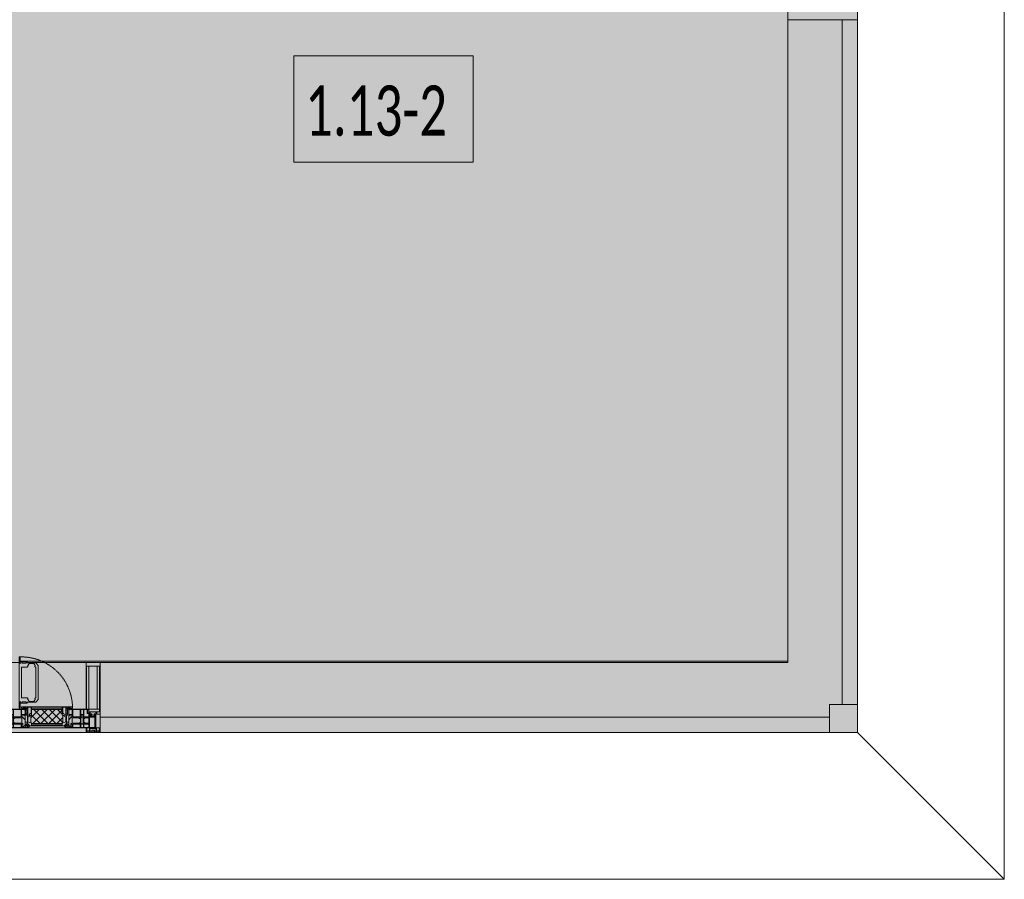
# Model space of a CAD drawing. Header units: millimetres. Extents: x -76220005 to 7466349, y -86687 to 22351.
# Tile 179 of 256: x 70881 to 74403, y -50259 to -47184. Entities that reach past the tile are written whole.
import ezdxf

# ---------------------------------------------------------------- set-up
doc = ezdxf.new("R2010")
doc.units = ezdxf.units.MM
doc.linetypes.add('-D1-02х01', pattern=[3, 2, -1])
for name, color, linetype, lineweight in [('_0', 7, 'Continuous', 13), ('A-010-A_ROOM', 7, 'Continuous', 18), ('A-214-M_CURT_WALL', 7, 'Continuous', 5), ('A-215-M_CURT_PANEL', 7, 'Continuous', 5), ('A-230-M_FLOOR', 7, 'Continuous', 5), ('A-314-M_WINDOW', 7, 'Continuous', 5), ('Z-060-M_DETAIL', 7, 'Continuous', 5), ('Ограждение', 7, 'Continuous', 5), ('Поручни', 7, 'Continuous', 5)]:
    doc.layers.add(name, color=color, linetype=linetype, lineweight=lineweight)
doc.styles.add('Calibri Light_2', font='Calibri light.ttf', dxfattribs={"width": 0.7, "height": 250})

# ---------------------------------------------------------------- blocks, each defined once
blk = doc.blocks.new('System Panel - A_PAN_Glass-3484156-50_AS_Plan_10')
at = {"layer": 'A-215-M_CURT_PANEL'}
for p, q in [((1225, 55), (-1225, 55)), ((-1225, 55), (-1225, 0)), ((1225, 0), (1225, 55)), ((-1225, 0), (1225, 0))]:
    blk.add_line(p, q, dxfattribs=at)
blk = doc.blocks.new('Rectangular Mullion - R_StandardFrame_50Wx250H-5694968-50_AS_Plan_10')
at = {"layer": 'A-214-M_CURT_WALL'}
blk.add_line((37450, 1795), (37450, -505), dxfattribs=at)
blk = doc.blocks.new('Quad Corner Mullion - Q_0_100_-50-3483539-50_AS_Plan_10')
at = {"layer": 'A-214-M_CURT_WALL', "lineweight": 9}
for p, q in [((0, 0), (-100, 0)), ((-100, 0), (-100, -100)), ((0, -100), (0, 0)), ((-100, -100), (0, -100))]:
    blk.add_line(p, q, dxfattribs=at)
blk = doc.blocks.new('Rectangular Mullion - R_StandardFrame_50Wx250H-3484157-50_AS_Plan_10')
at = {"layer": 'A-214-M_CURT_WALL', "lineweight": 9}
for p, q in [((-50, -250), (-50, 0)), ((-50, 0), (0, 0)), ((0, 0), (0, -250)), ((0, -250), (-50, -250))]:
    blk.add_line(p, q, dxfattribs=at)
blk = doc.blocks.new('System Panel - A_PAN_Glass-5838532-50_AS_Plan_10')
at = {"layer": 'A-215-M_CURT_PANEL'}
for p, q in [((1305, 55), (-1305, 55)), ((-1305, 55), (-1305, 0)), ((1305, 0), (1305, 55)), ((-1305, 0), (1305, 0))]:
    blk.add_line(p, q, dxfattribs=at)
blk = doc.blocks.new('Rectangular Mullion - R_StandardFrame_50Wx250H-5694969-50_AS_Plan_10')
at = {"layer": 'A-214-M_CURT_WALL'}
blk.add_line((37450, -505), (34990, -505), dxfattribs=at)
blk = doc.blocks.new('A_PAN_Створка - 383мм-V6-50_AS_Plan_10')
at = {"layer": 'A-215-M_CURT_PANEL'}
h = blk.add_hatch(dxfattribs=at)
h.set_pattern_fill('FP_11', color=256, style=0, pattern_type=2)
h.set_pattern_definition([(225, (34800, -754.981), (14.142136, -14.142136), []), (315, (34800, -754.981), (14.142136, 14.142136), [])])
h.paths.add_polyline_path([(-54.5, -31.8), (-54.9, -34.1), (-57.2, -36.4), (-57.2, -60.8), (-54.6, -63.4), (-53.6, -82.7), (54.6, -81.8), (54.6, -63.4), (57.2, -60.8), (57.2, -36.4), (54.9, -34.1), (54.5, -31.8)])
at = {"layer": 'A-314-M_WINDOW'}
for p, q in [((-67.9, -17), (-171, -17)), ((-171, -17), (-171, -57)), ((-171, -18.5), (-153.5, -18.5)), ((-153.5, -18.5), (-152, -20)), ((-152, -20), (-152, -73.5)), ((-150.5, -17), (-150.5, -29.4)), ((-132.4, -18.6), (-150.5, -18.6)), ((-150.5, -29.4), (-132.4, -29.4)), ((-150.5, -33.6), (-150.5, -68)), ((-136.3, -33.6), (-150.5, -33.6)), ((-137.2, -31), (-135.8, -35)), ((-132.5, -31), (-137.2, -31)), ((-132.1, -36.8), (-135.8, -35)), ((-132.5, -31.9), (-133.4, -33.7)), ((-133.4, -33.7), (-130.1, -35.3)), ((-132.5, -31.9), (-132.5, -31)), ((-132.4, -29.4), (-132.4, -18.6)), ((-131, -18.2), (-131, -29.5)), ((-120.8, -18.2), (-131, -18.2)), ((-131, -29.5), (-120.8, -29.5)), ((-131, -30.9), (-131, -33)), ((-120.8, -30.9), (-131, -30.9)), ((-129.4, -34.6), (-131, -33)), ((-130.1, -35.3), (-129.4, -34.6)), ((-122.4, -34.6), (-120.8, -33)), ((-121.7, -35.3), (-122.4, -34.6)), ((-118.4, -33.7), (-121.7, -35.3)), ((-120.8, -18.2), (-120.8, -29.5)), ((-120.8, -30.9), (-120.8, -33)), ((-119.7, -36.8), (-115.9, -35)), ((-119.3, -18.6), (-92.5, -18.6)), ((-119.3, -29.4), (-119.3, -18.6)), ((-92.5, -29.4), (-119.3, -29.4)), ((-119.3, -31), (-114.6, -31)), ((-119.3, -31.9), (-119.3, -31)), ((-119.3, -31.9), (-118.4, -33.7)), ((-114.6, -31), (-115.9, -35)), ((-94.1, -33.5), (-115.4, -33.5)), ((-89.9, -35.1), (-94.1, -33.5)), ((-92.5, -18.6), (-92.5, -29.4)), ((-90.8, -18.5), (-90.8, -29.4)), ((-87.3, -18.5), (-90.8, -18.5)), ((-90.8, -29.4), (-85.9, -29.4)), ((-89.9, -32.5), (-89.9, -35.1)), ((-85.9, -32.5), (-89.9, -32.5)), ((-89.9, -35.1), (-89.9, -50.9)), ((-87.3, -20.4), (-87.3, -18.5)), ((-87.3, -20.4), (-87.3, -21.9)), ((-84.8, -20.4), (-87.3, -20.4)), ((-87.3, -21.9), (-85.9, -21.9)), ((-85.9, -18.2), (-85.9, -20.4)), ((-75.9, -18.2), (-85.9, -18.2)), ((-85.9, -21.9), (-85.9, -29.4)), ((-85.9, -29.4), (-85.9, -32.5)), ((-83.4, -20.4), (-84.8, -20.4)), ((-70, -33.8), (-83.4, -20.4)), ((-78, -84), (-78, -23.5)), ((-78, -23.5), (-67.9, -23.5)), ((-75.9, -21.5), (-75.9, -18.2)), ((-75.9, -21.5), (-75.9, -23.5)), ((-74.9, -21.5), (-75.9, -21.5)), ((-75.9, -23.5), (-73, -23.5)), ((-74.9, -17.9), (-74.9, -21.5)), ((-68.9, -17.9), (-74.9, -17.9)), ((-67.2, -29.3), (-73, -23.5)), ((-61.4, -23.5), (-70, -32.1)), ((-70, -32.1), (-70, -62.5)), ((-70, -36.8), (-70, -33.8)), ((-68.9, -21.5), (-68.9, -17.9)), ((-67.9, -21.5), (-68.9, -21.5)), ((67.9, -17), (-67.9, -17)), ((-61.4, -23.5), (-67.9, -17)), ((-67.9, -17), (-67.9, -23.5)), ((-67.9, -17), (67.9, -17)), ((-67.9, -21.5), (-67.9, -23.5)), ((-67.9, -23.5), (-64.6, -26.8)), ((-67.9, -23.5), (-64.6, -26.8)), ((-64.6, -26.8), (-67.2, -29.3)), ((-64.6, -26.8), (-61.4, -23.5)), ((61.4, -23.5), (-61.4, -23.5)), ((67.9, -17), (61.4, -23.5)), ((70, -32.1), (61.4, -23.5)), ((61.4, -23.5), (64.6, -26.8)), ((67.9, -23.5), (64.6, -26.8)), ((64.6, -26.8), (67.9, -23.5)), ((64.6, -26.8), (67.2, -29.3)), ((67.2, -29.3), (73, -23.5)), ((67.9, -23.5), (67.9, -17)), ((171, -17), (67.9, -17)), ((67.9, -21.5), (67.9, -23.5)), ((67.9, -21.5), (68.9, -21.5)), ((67.9, -23.5), (78, -23.5)), ((68.9, -17.9), (74.9, -17.9)), ((68.9, -21.5), (68.9, -17.9)), ((70, -33.8), (83.4, -20.4)), ((70, -62.5), (70, -32.1)), ((70, -36.8), (70, -33.8)), ((75.9, -23.5), (73, -23.5)), ((74.9, -17.9), (74.9, -21.5)), ((74.9, -21.5), (75.9, -21.5)), ((75.9, -18.2), (85.9, -18.2)), ((75.9, -21.5), (75.9, -18.2)), ((75.9, -21.5), (75.9, -23.5)), ((78, -23.5), (78, -84)), ((83.4, -20.4), (84.8, -20.4)), ((84.8, -20.4), (87.3, -20.4)), ((85.9, -18.2), (85.9, -20.4)), ((85.9, -21.9), (85.9, -29.4)), ((87.3, -21.9), (85.9, -21.9)), ((85.9, -29.4), (85.9, -32.5)), ((90.8, -29.4), (85.9, -29.4)), ((85.9, -32.5), (89.9, -32.5)), ((87.3, -18.5), (90.8, -18.5)), ((87.3, -20.4), (87.3, -18.5)), ((87.3, -20.4), (87.3, -21.9)), ((89.9, -32.5), (89.9, -35.1)), ((89.9, -35.1), (94.1, -33.5)), ((89.9, -35.1), (89.9, -50.9)), ((90.8, -18.5), (90.8, -29.4)), ((92.5, -18.6), (92.5, -29.4)), ((119.3, -18.6), (92.5, -18.6)), ((92.5, -29.4), (119.3, -29.4)), ((94.1, -33.5), (115.4, -33.5)), ((114.6, -31), (115.9, -35)), ((119.3, -31), (114.6, -31)), ((119.7, -36.8), (115.9, -35)), ((119.3, -31.9), (118.4, -33.7)), ((118.4, -33.7), (121.7, -35.3)), ((119.3, -29.4), (119.3, -18.6)), ((119.3, -31.9), (119.3, -31)), ((120.8, -18.2), (120.8, -29.5)), ((120.8, -18.2), (131, -18.2)), ((131, -29.5), (120.8, -29.5)), ((120.8, -30.9), (120.8, -33)), ((120.8, -30.9), (131, -30.9)), ((122.4, -34.6), (120.8, -33)), ((121.7, -35.3), (122.4, -34.6)), ((129.4, -34.6), (131, -33)), ((130.1, -35.3), (129.4, -34.6)), ((133.4, -33.7), (130.1, -35.3)), ((131, -18.2), (131, -29.5)), ((131, -30.9), (131, -33)), ((132.1, -36.8), (135.8, -35)), ((132.4, -18.6), (150.5, -18.6)), ((132.4, -29.4), (132.4, -18.6)), ((150.5, -29.4), (132.4, -29.4)), ((132.5, -31), (137.2, -31)), ((132.5, -31.9), (132.5, -31)), ((132.5, -31.9), (133.4, -33.7)), ((137.2, -31), (135.8, -35)), ((136.3, -33.6), (150.5, -33.6)), ((150.5, -17), (150.5, -29.4)), ((150.5, -33.6), (150.5, -68)), ((153.5, -18.5), (152, -20)), ((152, -20), (152, -73.5)), ((171, -18.5), (153.5, -18.5)), ((171, -57), (171, -17)), ((-171, -55.5), (-152, -55.5)), ((-171, -57), (-156, -57)), ((-153, -60), (-153, -73.5)), ((-136.4, -52.4), (-150.5, -52.4)), ((-150.5, -56.6), (-132.4, -56.6)), ((-150.5, -68), (-143.5, -68)), ((-150.5, -69.5), (-150.5, -73.5)), ((-145, -69.5), (-150.5, -69.5)), ((-145, -69.5), (-145, -79.5)), ((-143.5, -68), (-143.5, -81)), ((-137.2, -54.8), (-135.8, -50.8)), ((-132.5, -54.8), (-137.2, -54.8)), ((-132.1, -49), (-135.8, -50.8)), ((-133.4, -52), (-130.1, -50.4)), ((-132.5, -53.8), (-133.4, -52)), ((-132.5, -53.8), (-132.5, -54.8)), ((-132.4, -56.6), (-132.4, -82.5)), ((-132.1, -49), (-132.1, -36.8)), ((-129.4, -51.1), (-131, -52.7)), ((-131, -55.1), (-131, -52.7)), ((-120.8, -55.1), (-131, -55.1)), ((-131, -56.5), (-131, -62.6)), ((-131, -56.5), (-120.8, -56.5)), ((-120.8, -62.6), (-131, -62.6)), ((-131, -64.6), (-120.8, -64.6)), ((-131, -82.5), (-131, -64.6)), ((-130.1, -35.3), (-130.1, -50.4)), ((-130.1, -50.4), (-129.4, -51.1)), ((-121.7, -50.4), (-122.4, -51.1)), ((-122.4, -51.1), (-120.8, -52.7)), ((-121.7, -35.3), (-121.7, -50.4)), ((-118.4, -52), (-121.7, -50.4)), ((-120.8, -55.1), (-120.8, -52.7)), ((-120.8, -56.5), (-120.8, -62.6)), ((-120.8, -82.5), (-120.8, -64.6)), ((-119.7, -49), (-119.7, -36.8)), ((-119.7, -49), (-115.9, -50.8)), ((-119.3, -53.8), (-118.4, -52)), ((-119.3, -53.8), (-119.3, -54.8)), ((-119.3, -54.8), (-114.6, -54.8)), ((-119.3, -56.6), (-119.3, -82.5)), ((-92.5, -56.6), (-119.3, -56.6)), ((-114.6, -54.8), (-115.9, -50.8)), ((-94.1, -52.5), (-115.3, -52.5)), ((-89.9, -50.9), (-94.1, -52.5)), ((-92.5, -56.6), (-92.5, -82.5)), ((-90.8, -56.6), (-85.9, -56.6)), ((-90.8, -62.7), (-90.8, -56.6)), ((-80.4, -62.7), (-90.8, -62.7)), ((-90.8, -64.6), (-90.8, -82.5)), ((-80.1, -64.6), (-90.8, -64.6)), ((-89.9, -52.2), (-89.9, -50.9)), ((-89.9, -52.2), (-88.6, -53.5)), ((-85.9, -53.5), (-88.6, -53.5)), ((-85.9, -53.5), (-78, -45.6)), ((-85.9, -56.6), (-85.9, -53.5)), ((-80.4, -61.1), (-80.4, -62.7)), ((-78, -61.1), (-80.4, -61.1)), ((-80.1, -66.1), (-80.1, -64.6)), ((-78, -66.1), (-80.1, -66.1)), ((-78, -36.8), (-70, -36.8)), ((-78, -45.6), (-78, -36.8)), ((-78, -66.1), (-78, -61.1)), ((-70, -62.5), (-73.9, -62.5)), ((-73.9, -62.5), (-73.9, -87.5)), ((78, -36.8), (70, -36.8)), ((73.9, -62.5), (70, -62.5)), ((73.9, -87.5), (73.9, -62.5)), ((78, -45.6), (78, -36.8)), ((85.9, -53.5), (78, -45.6)), ((78, -61.1), (80.4, -61.1)), ((78, -66.1), (78, -61.1)), ((78, -66.1), (80.1, -66.1)), ((80.1, -64.6), (90.8, -64.6)), ((80.1, -66.1), (80.1, -64.6)), ((80.4, -61.1), (80.4, -62.7)), ((80.4, -62.7), (90.8, -62.7)), ((85.9, -53.5), (88.6, -53.5)), ((85.9, -56.6), (85.9, -53.5)), ((90.8, -56.6), (85.9, -56.6)), ((89.9, -52.2), (88.6, -53.5)), ((89.9, -50.9), (94.1, -52.5)), ((89.9, -52.2), (89.9, -50.9)), ((90.8, -62.7), (90.8, -56.6)), ((90.8, -64.6), (90.8, -82.5)), ((92.5, -56.6), (119.3, -56.6)), ((92.5, -56.6), (92.5, -82.5)), ((94.1, -52.5), (115.3, -52.5)), ((114.6, -54.8), (115.9, -50.8)), ((119.3, -54.8), (114.6, -54.8)), ((119.7, -49), (115.9, -50.8)), ((118.4, -52), (121.7, -50.4)), ((119.3, -53.8), (118.4, -52)), ((119.3, -53.8), (119.3, -54.8)), ((119.3, -56.6), (119.3, -82.5)), ((119.7, -49), (119.7, -36.8)), ((122.4, -51.1), (120.8, -52.7)), ((120.8, -55.1), (120.8, -52.7)), ((120.8, -55.1), (131, -55.1)), ((120.8, -56.5), (120.8, -62.6)), ((131, -56.5), (120.8, -56.5)), ((120.8, -62.6), (131, -62.6)), ((120.8, -82.5), (120.8, -64.6)), ((131, -64.6), (120.8, -64.6)), ((121.7, -35.3), (121.7, -50.4)), ((121.7, -50.4), (122.4, -51.1)), ((130.1, -50.4), (129.4, -51.1)), ((129.4, -51.1), (131, -52.7)), ((130.1, -35.3), (130.1, -50.4)), ((133.4, -52), (130.1, -50.4)), ((131, -55.1), (131, -52.7)), ((131, -56.5), (131, -62.6)), ((131, -82.5), (131, -64.6)), ((132.1, -49), (132.1, -36.8)), ((132.1, -49), (135.8, -50.8)), ((150.5, -56.6), (132.4, -56.6)), ((132.4, -56.6), (132.4, -82.5)), ((132.5, -53.8), (133.4, -52)), ((132.5, -53.8), (132.5, -54.8)), ((132.5, -54.8), (137.2, -54.8)), ((137.2, -54.8), (135.8, -50.8)), ((136.4, -52.4), (150.5, -52.4)), ((143.5, -68), (143.5, -81)), ((150.5, -68), (143.5, -68)), ((145, -69.5), (150.5, -69.5)), ((145, -69.5), (145, -79.5)), ((150.5, -69.5), (150.5, -73.5)), ((171, -55.5), (152, -55.5)), ((153, -73.5), (153, -60)), ((156, -57), (171, -57)), ((-153, -73.5), (-150, -73.5)), ((-150, -73.5), (-150, -84)), ((-150, -84), (-78, -84)), ((-148.5, -81), (-148.5, -82.5)), ((-143.5, -81), (-148.5, -81)), ((-148.5, -82.5), (-132.4, -82.5)), ((-131, -82.5), (-120.8, -82.5)), ((-119.3, -82.5), (-92.5, -82.5)), ((-73.9, -87.5), (-91.5, -87.5)), ((-91.5, -87.5), (-91.5, -92)), ((-91.5, -92), (91.5, -92)), ((-90.8, -82.5), (-79.5, -82.5)), ((-78, -84), (-85, -84)), ((-85, -84), (-85, -87.5)), ((-85, -87.5), (-78, -87.5)), ((-79.5, -80.6), (-78, -80.6)), ((-79.5, -82.5), (-79.5, -80.6)), ((-78, -87.5), (-78, -84)), ((-78, -84), (-73.9, -84)), ((73.9, -84), (78, -84)), ((91.5, -87.5), (73.9, -87.5)), ((79.5, -80.6), (78, -80.6)), ((78, -87.5), (78, -84)), ((78, -84), (85, -84)), ((78, -84), (150, -84)), ((85, -87.5), (78, -87.5)), ((79.5, -82.5), (79.5, -80.6)), ((90.8, -82.5), (79.5, -82.5)), ((85, -84), (85, -87.5)), ((91.5, -92), (91.5, -87.5)), ((119.3, -82.5), (92.5, -82.5)), ((131, -82.5), (120.8, -82.5)), ((148.5, -82.5), (132.4, -82.5)), ((143.5, -81), (148.5, -81)), ((148.5, -81), (148.5, -82.5)), ((150, -84), (150, -73.5)), ((150, -73.5), (153, -73.5))]:
    blk.add_line(p, q, dxfattribs=at)
for centre, start, end in [((-156, -60), 0, 90), ((156, -60), 90, 180)]:
    blk.add_arc(centre, 3, start, end, dxfattribs=at)
at = {"layer": 'A-314-M_WINDOW', "linetype": '-D1-02х01'}
blk.add_arc((91.4, -87.5), 183, 181.4091, 271.1445, dxfattribs=at)
at = {"layer": 'Z-060-M_DETAIL'}
for p, q in [((-70, -32.1), (-61.4, -23.5)), ((-70, -62.5), (-70, -32.1)), ((-65.7, -37.4), (-60.8, -34.7)), ((61.4, -23.5), (-61.4, -23.5)), ((-60.8, -34.7), (-57.3, -35.9)), ((-55.2, -33.8), (-57.3, -35.9)), ((-54.9, -34.1), (-57.2, -36.4)), ((-55.2, -33.8), (-54.8, -31.5)), ((-54.9, -25.8), (-53.9, -24.8)), ((-54.9, -29.5), (-54.9, -25.8)), ((-53.9, -30.5), (-54.9, -29.5)), ((-54.5, -31.8), (-54.9, -34.1)), ((0, -31.5), (-54.8, -31.5)), ((54.5, -31.8), (-54.5, -31.8)), ((-53.9, -24.8), (53.9, -24.8)), ((53.9, -30.5), (-53.9, -30.5)), ((0, -31.5), (54.8, -31.5)), ((54.9, -25.8), (53.9, -24.8)), ((53.9, -30.5), (54.9, -29.5)), ((54.9, -34.1), (54.5, -31.8)), ((55.2, -33.8), (54.8, -31.5)), ((54.9, -29.5), (54.9, -25.8)), ((57.2, -36.4), (54.9, -34.1)), ((55.2, -33.8), (57.3, -35.9)), ((60.8, -34.7), (57.3, -35.9)), ((65.7, -37.4), (60.8, -34.7)), ((70, -32.1), (61.4, -23.5)), ((70, -62.5), (70, -32.1)), ((-73.9, -62.5), (-70, -62.5)), ((-73.9, -87.5), (-73.9, -62.5)), ((-69.4, -66.5), (-73.9, -66.5)), ((-69.4, -81.5), (-69.4, -66.5)), ((-61.7, -62.5), (-67.9, -62.5)), ((-67.9, -62.5), (-67.9, -89.3)), ((-67.8, -38.3), (-65.7, -37.4)), ((-67.8, -55.7), (-67.8, -38.3)), ((-66, -56.5), (-67.8, -55.7)), ((-66, -56.5), (-62, -59.1)), ((-62, -59.1), (-60.7, -61)), ((-61.7, -64.9), (-61.7, -62.5)), ((-60.1, -67.7), (-61.7, -64.9)), ((-60.7, -61), (-57.4, -61)), ((-56.4, -67.7), (-60.1, -67.7)), ((-57.4, -61), (-54.9, -63.5)), ((-57.2, -36.4), (-57.2, -60.8)), ((-57.2, -60.8), (-54.6, -63.4)), ((-56.4, -89.4), (-56.4, -67.7)), ((-54.9, -63.5), (-54.9, -81.9)), ((-54.6, -63.4), (-54.6, -81.8)), ((54.6, -63.4), (57.2, -60.8)), ((54.6, -81.8), (54.6, -63.4)), ((57.4, -61), (54.9, -63.5)), ((54.9, -63.5), (54.9, -81.9)), ((56.4, -67.7), (60.1, -67.7)), ((56.4, -89.4), (56.4, -67.7)), ((57.2, -60.8), (57.2, -36.4)), ((60.7, -61), (57.4, -61)), ((60.1, -67.7), (61.7, -64.9)), ((62, -59.1), (60.7, -61)), ((61.7, -62.5), (67.9, -62.5)), ((61.7, -64.9), (61.7, -62.5)), ((66, -56.5), (62, -59.1)), ((67.8, -38.3), (65.7, -37.4)), ((66, -56.5), (67.8, -55.7)), ((67.8, -55.7), (67.8, -38.3)), ((67.9, -62.5), (67.9, -89.3)), ((69.4, -66.5), (73.9, -66.5)), ((69.4, -81.5), (69.4, -66.5)), ((73.9, -62.5), (70, -62.5)), ((73.9, -87.5), (73.9, -62.5)), ((-91.5, -87.5), (-73.9, -87.5)), ((-91.5, -92), (-91.5, -87.5)), ((-91.5, -92), (91.5, -92)), ((-83.4, -90.3), (-83.4, -87.5)), ((-83.4, -90.3), (-69.4, -90.3)), ((-73.9, -81.5), (-69.4, -81.5)), ((-69.4, -85.5), (-73.9, -85.5)), ((-69.4, -90.3), (-69.4, -85.5)), ((-67.9, -89.3), (-66.9, -90.3)), ((-66.9, -90.3), (-57.4, -90.3)), ((-57.4, -90.3), (-56.4, -89.4)), ((-54.9, -81.9), (-53.8, -83)), ((-54.9, -85.6), (-53.9, -84.6)), ((-54.9, -89.3), (-54.9, -85.6)), ((-53.9, -90.3), (-54.9, -89.3)), ((-54.6, -81.8), (-53.6, -82.7)), ((-53.9, -84.6), (53.9, -84.6)), ((53.9, -90.3), (-53.9, -90.3)), ((53.8, -83), (-53.8, -83)), ((-53.6, -82.7), (53.6, -82.7)), ((53.6, -82.7), (54.6, -81.8)), ((54.9, -81.9), (53.8, -83)), ((54.9, -85.6), (53.9, -84.6)), ((53.9, -90.3), (54.9, -89.3)), ((54.9, -89.3), (54.9, -85.6)), ((57.4, -90.3), (56.4, -89.4)), ((66.9, -90.3), (57.4, -90.3)), ((67.9, -89.3), (66.9, -90.3)), ((73.9, -81.5), (69.4, -81.5)), ((69.4, -85.5), (73.9, -85.5)), ((69.4, -90.3), (69.4, -85.5)), ((83.4, -90.3), (69.4, -90.3)), ((91.5, -87.5), (73.9, -87.5)), ((83.4, -90.3), (83.4, -87.5)), ((91.5, -92), (91.5, -87.5))]:
    blk.add_line(p, q, dxfattribs=at)
at = {"layer": 'Z-060-M_DETAIL', "color": 9, "true_color": 0xc8c8c8}
for p, q in [((70.1, -105.1), (70.1, -109)), ((95.1, -105.1), (70.1, -105.1)), ((74.1, -109.6), (74.1, -105.1)), ((89.1, -105.1), (89.1, -109.6)), ((93.1, -109.6), (93.1, -105.1)), ((95.1, -87.5), (95.1, -105.1)), ((99.6, -87.5), (95.1, -87.5)), ((97.9, -95.6), (95.1, -95.6)), ((97.9, -95.6), (97.9, -109.6)), ((99.6, -270.5), (99.6, -87.5)), ((39.7, -109), (31.1, -117.6)), ((31.1, -117.6), (31.1, -240.4)), ((41.4, -123.8), (39.1, -124.2)), ((39.1, -179), (39.1, -124.2)), ((70.1, -109), (39.7, -109)), ((41.4, -123.8), (43.5, -121.7)), ((45, -113.3), (42.3, -118.2)), ((42.3, -118.2), (43.5, -121.7)), ((45.9, -111.2), (45, -113.3)), ((63.3, -111.2), (45.9, -111.2)), ((64.1, -113), (63.3, -111.2)), ((64.1, -113), (66.7, -117)), ((66.7, -117), (68.6, -118.3)), ((68.6, -118.3), (68.6, -121.6)), ((68.6, -121.6), (71.1, -124.1)), ((71.1, -124.1), (89.5, -124.1)), ((89.1, -109.6), (74.1, -109.6)), ((89.5, -124.1), (90.6, -125.2)), ((90.6, -125.2), (90.6, -232.8)), ((97.9, -109.6), (93.1, -109.6)), ((39.1, -179), (39.1, -233.8)), ((39.7, -249), (31.1, -240.4)), ((41.4, -234.2), (39.1, -233.8)), ((41.4, -234.2), (43.5, -236.3)), ((42.3, -239.8), (43.5, -236.3)), ((45, -244.7), (42.3, -239.8)), ((45.9, -246.8), (45, -244.7)), ((64.1, -245), (63.3, -246.8)), ((64.1, -245), (66.7, -241)), ((66.7, -241), (68.6, -239.7)), ((68.6, -236.4), (71.1, -233.9)), ((68.6, -239.7), (68.6, -236.4)), ((71.1, -233.9), (89.5, -233.9)), ((89.5, -233.9), (90.6, -232.8)), ((70.1, -249), (39.7, -249)), ((63.3, -246.8), (45.9, -246.8)), ((70.1, -252.9), (70.1, -249)), ((95.1, -252.9), (70.1, -252.9)), ((74.1, -248.4), (74.1, -252.9)), ((89.1, -248.4), (74.1, -248.4)), ((89.1, -252.9), (89.1, -248.4)), ((93.1, -248.4), (93.1, -252.9)), ((97.9, -248.4), (93.1, -248.4)), ((95.1, -270.5), (95.1, -252.9)), ((97.9, -262.4), (95.1, -262.4)), ((99.6, -270.5), (95.1, -270.5)), ((97.9, -262.4), (97.9, -248.4))]:
    blk.add_line(p, q, dxfattribs=at)
blk = doc.blocks.new('Rectangular Mullion - R_StandardFrame_50Wx250H-V7-50_AS_Plan_10')
at = {"layer": 'A-214-M_CURT_WALL'}
for p, q in [((34660, -505), (34700.4, -505)), ((34729.9, -505), (34940, -505)), ((34660, -755), (34940, -755))]:
    blk.add_line(p, q, dxfattribs=at)
blk = doc.blocks.new('Rectangular Mullion - 50Wx250H-V1-50_AS_Plan_10')
at = {"layer": 'Z-060-M_DETAIL'}
for p, q in [((-25, 84), (-25, 250)), ((-25, 250), (0, 250)), ((25, 250), (0, 250)), ((25, 65.2), (25, 250)), ((-23, 237.3), (0, 237.3)), ((-23, 237.3), (-23, 84)), ((-14.9, 84), (-14.9, 237.3)), ((23, 237.3), (0, 237.3)), ((14.9, 84), (14.9, 237.3)), ((23, 237.3), (23, 73.6)), ((0, 84), (-15, 84)), ((-0.5, 73.6), (-15, 73.6)), ((-10, 71.3), (-12, 71.3)), ((-10, 57.4), (-10, 71.3)), ((0, 84), (23, 84)), ((0.5, 73.6), (23, 73.6)), ((10, 71.3), (14, 71.3)), ((10, 53), (10, 71.3)), ((14, 71.3), (14, 65.2)), ((-7, 65.2), (-5.9, 67.3)), ((-7, 65.2), (-7, 57)), ((-4.1, 67.3), (-5.9, 67.3)), ((-4.1, 67.3), (-2.9, 65.1)), ((-2.9, 65.1), (-2.9, 57)), ((4.1, 67.3), (2.9, 65.1)), ((2.9, 65.1), (2.9, 57)), ((4.1, 67.3), (5.9, 67.3)), ((7, 65.2), (5.9, 67.3)), ((7, 65.2), (7, 54.7)), ((8.7, 53), (7, 54.7)), ((8.7, 53), (10, 53)), ((10, 53), (10, 17)), ((14, 65.2), (25, 65.2)), ((-23.8, 14.6), (-25, 14.2)), ((-25, 0), (-25, 14.2)), ((-23.8, 17), (-23.8, 14.6)), ((-22.5, 10.6), (-23.8, 14.6)), ((-22.5, 10.6), (-23.7, 9.9)), ((-23.7, 1.3), (-23.7, 9.9)), ((-23.7, 1.3), (-11.8, 1.3)), ((-23.2, 10.2), (-22.5, 8)), ((-22.5, 8), (-22.5, 4.5)), ((-21.3, 4.5), (-22.5, 4.5)), ((-22.3, 17), (-22.3, 16)), ((-22.3, 16), (-21.3, 16)), ((-19.9, 17), (-21.3, 16)), ((-21.3, 4.5), (-21.3, 6.5)), ((-21.3, 6.5), (-14.2, 6.5)), ((-7.4, 16.6), (-18.4, 16.6)), ((-14.2, 6.5), (-14.2, 4.5)), ((-13.2, 4.5), (-14.2, 4.5)), ((-13.2, 4.5), (-12.2, 7.2)), ((-12.7, 7.6), (-11.3, 11.4)), ((-12.7, 7.6), (-11.8, 6.9)), ((-12.2, 9), (-12.2, 14.8)), ((-12.2, 14.8), (0, 14.8)), ((-11.8, 1.3), (-11.8, 6.9)), ((-10.5, 11.2), (-11.3, 11.4)), ((-10.5, 1.5), (-10.5, 11.2)), ((-4.8, 1.5), (-10.5, 1.5)), ((0, 8), (-4.8, 8)), ((-4.8, 1.5), (-4.8, 8)), ((-2.6, 16.8), (0, 16.8)), ((2.6, 16.8), (0, 16.8)), ((0, 14.8), (0, 16.8)), ((0, 14.8), (0, 16.8)), ((12.2, 14.8), (0, 14.8)), ((0, 0), (0, 8)), ((0, 8), (4.8, 8)), ((0, 0), (0, 8)), ((4.8, 1.5), (4.8, 8)), ((4.8, 1.5), (10.5, 1.5)), ((8.5, 23), (6, 25.5)), ((6, 18), (7.4, 18)), ((7.4, 18), (7.4, 16.6)), ((7.4, 16.6), (18.4, 16.6)), ((7.5, 18.5), (8.5, 18.5)), ((7.5, 17), (7.5, 18.5)), ((10, 17), (7.5, 17)), ((8.5, 18.5), (8.5, 23)), ((10.5, 11.2), (11.3, 11.4)), ((10.5, 1.5), (10.5, 11.2)), ((12.7, 7.6), (11.3, 11.4)), ((12.7, 7.6), (11.8, 6.9)), ((11.8, 1.3), (11.8, 6.9)), ((23.7, 1.3), (11.8, 1.3)), ((12.2, 9), (12.2, 14.8)), ((13.2, 4.5), (12.2, 7.2)), ((13.2, 4.5), (14.2, 4.5)), ((21.3, 6.5), (14.2, 6.5)), ((14.2, 6.5), (14.2, 4.5)), ((18.4, 16.6), (19, 17.6)), ((19, 17.6), (21.3, 16)), ((22.3, 16), (21.3, 16)), ((21.3, 4.5), (21.3, 6.5)), ((21.3, 4.5), (22.5, 4.5)), ((22.3, 17), (22.3, 16)), ((22.3, 17), (23.8, 17)), ((22.5, 10.6), (23.8, 14.6)), ((22.5, 10.6), (23.7, 9.9)), ((23.2, 10.2), (22.5, 8)), ((22.5, 8), (22.5, 4.5)), ((23.7, 1.3), (23.7, 9.9)), ((23.8, 17), (23.8, 14.6)), ((23.8, 14.6), (25, 14.2)), ((25, 0), (25, 14.2)), ((-25, 0), (0, 0)), ((25, 0), (0, 0))]:
    blk.add_line(p, q, dxfattribs=at)
for centre, start, end in [((-0.5, 73.1), 360, 90), ((0.5, 73.1), 90, 180)]:
    blk.add_arc(centre, 0.5, start, end, dxfattribs=at)
blk = doc.blocks.new('Rectangular Mullion - R_StandardFrame_50Wx250H-3548423-50_AS_Plan_10')
at = {"layer": 'A-214-M_CURT_WALL', "lineweight": 9}
for p, q in [((-25, -17), (-25, 0)), ((-25, 0), (25, 0)), ((25, 0), (25, -250)), ((-25, -250), (-25, -84)), ((25, -250), (-25, -250))]:
    blk.add_line(p, q, dxfattribs=at)
blk = doc.blocks.new('Ограждение - Ограждение-5498546-50_AS_Plan_10')
at = {"layer": 'Поручни'}
for p, q in [((1285, -1355), (1285, 11570)), ((1285, -1355), (760, -830)), ((-55947.2, -1355), (1285, -1355))]:
    blk.add_line(p, q, dxfattribs=at)
blk = doc.blocks.new('Ограждение - Ограждение-6093069-50_AS_Plan_10')
at = {"layer": 'Поручни'}
for p, q in [((1285, -1355), (1285, 11570)), ((1285, -1355), (760, -830)), ((-55947.2, -1355), (1285, -1355))]:
    blk.add_line(p, q, dxfattribs=at)
blk = doc.blocks.new('Ограждение - Ограждение-6098503-50_AS_Plan_10')
at = {"layer": 'Поручни'}
for p, q in [((1285, -1355), (1285, 11570)), ((1285, -1355), (760, -830)), ((-55947.2, -1355), (1285, -1355))]:
    blk.add_line(p, q, dxfattribs=at)
blk = doc.blocks.new('RST_AR_KMN_R22_B1_FCD_rvt-1-50_AS_Plan_10')
at = {"layer": 'A-214-M_CURT_WALL', "lineweight": 5, "extrusion": (0, 0, -1)}
for name, p, rotation in [('Rectangular Mullion - R_StandardFrame_50Wx250H-3484157-50_AS_Plan_10', (-37700, 1845), 90.00000000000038), ('Rectangular Mullion - R_StandardFrame_50Wx250H-3548423-50_AS_Plan_10', (-34965, -755), 180)]:
    blk.add_blockref(name, p, dxfattribs=dict(at, rotation=rotation))
at = {"layer": 'A-214-M_CURT_WALL', "lineweight": 5}
for name, p in [('Rectangular Mullion - R_StandardFrame_50Wx250H-5694968-50_AS_Plan_10', (0, 0)), ('Rectangular Mullion - R_StandardFrame_50Wx250H-V7-50_AS_Plan_10', (0, 0)), ('Rectangular Mullion - 50Wx250H-V1-50_AS_Plan_10', (34965, -755)), ('Rectangular Mullion - R_StandardFrame_50Wx250H-5694969-50_AS_Plan_10', (0, 0))]:
    blk.add_blockref(name, p, dxfattribs=at)
at = {"layer": 'A-214-M_CURT_WALL', "lineweight": 5, "rotation": 269.9999999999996}
blk.add_blockref('Quad Corner Mullion - Q_0_100_-50-3483539-50_AS_Plan_10', (37700, -755), dxfattribs=at)
at = {"layer": 'A-215-M_CURT_PANEL', "lineweight": 5}
for name, p, rotation in [('System Panel - A_PAN_Glass-3484156-50_AS_Plan_10', (37700, 570), 89.99999999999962), ('A_PAN_Створка - 383мм-V6-50_AS_Plan_10', (34800, -755), 180)]:
    blk.add_blockref(name, p, dxfattribs=dict(at, rotation=rotation))
blk.add_blockref('System Panel - A_PAN_Glass-5838532-50_AS_Plan_10', (36295, -755), dxfattribs=at)
at = {"layer": 'Ограждение', "lineweight": 5}
for name in ['Ограждение - Ограждение-5498546-50_AS_Plan_10', 'Ограждение - Ограждение-6093069-50_AS_Plan_10', 'Ограждение - Ограждение-6098503-50_AS_Plan_10']:
    blk.add_blockref(name, (36940, 75), dxfattribs=at)

msp = doc.modelspace()

# ---------------------------------------------------------------- hatches: boundary and pattern name
at = {"layer": '_0', "transparency": 33554534}
h = msp.add_hatch(color=252, dxfattribs=at)
h.dxf.hatch_style = 1
h.paths.add_polyline_path([(17837.9, -49734.4), (25204.6, -19284.4), (73878, -19284.4), (73878, -49734.4)])
h.paths.add_polyline_path([(28728, -40979.4), (28728, -37429.4), (30528, -37429.4), (30528, -30029.4), (28477.6, -30029.4), (28478, -28029.4), (29978, -28029.4), (29978, -27479.4), (32178, -27479.4), (32178, -28029.4), (44478, -28029.4), (44478, -27929.4), (45278, -27929.4), (45278, -27379.4), (47528, -27379.4), (47528, -27929.4), (53578, -27929.4), (53578, -27379.4), (55478, -27379.4), (55478, -27929.4), (64478, -27929.4), (64478, -26229.4), (67788, -26229.4), (67788, -28219.4), (66578, -28219.4), (66578, -30029.4), (62978, -30029.4), (62078, -30029.4), (58678, -30029.4), (58678, -38979.4), (61728, -38979.4), (62978, -38979.4), (66878, -38979.4), (66878, -41429.4), (64488, -41429.4), (64488, -41079.4), (59948, -41079.4), (59948, -41629.4), (57898, -41629.4), (57898, -41079.4), (47038, -41079.4), (47038, -41629.4), (44088, -41629.4), (44088, -40979.4)], flags=16)

# ---------------------------------------------------------------- linework, layer by layer
at = {"layer": 'A-010-A_ROOM', "lineweight": 5, "flags": 128}
msp.add_lwpolyline([(71861.8, -47313.5), (72502.3, -47313.5), (72502.3, -47694.5), (71861.8, -47694.5)], close=True, dxfattribs=at)
at = {"layer": 'A-230-M_FLOOR'}
msp.add_line((70882.9, -49479.4), (73628, -49479.4), dxfattribs=at)

# ---------------------------------------------------------------- block references
at = {"lineweight": 5}
msp.add_blockref('RST_AR_KMN_R22_B1_FCD_rvt-1-50_AS_Plan_10', (36178, -48979.4), dxfattribs=at)

# ---------------------------------------------------------------- texts
at = {"layer": 'A-010-A_ROOM', "lineweight": 5, "insert": (71901.6, -47419.7), "char_height": 180, "width": 709.493, "attachment_point": 1, "style": 'Calibri Light_2'}
msp.add_mtext('1.13-2 ', dxfattribs=at)

doc.saveas('drawing.dxf')
